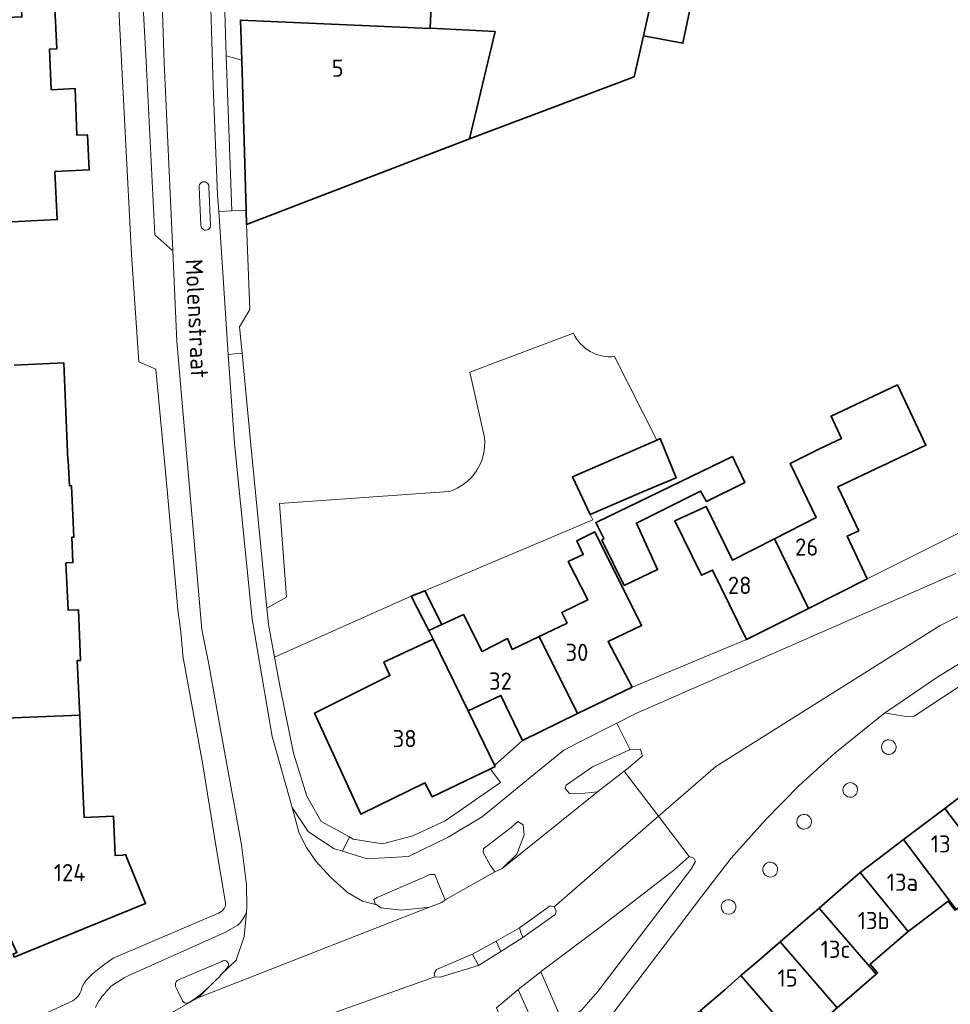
# Model space of a CAD drawing. Header units: metres. Extents: x 245598 to 248629, y 478632 to 481821.
# Tile 108 of 122: x 247732 to 247829, y 480069 to 480172. Entities that reach past the tile are written whole.
import ezdxf
from ezdxf.enums import TextEntityAlignment as Align

# ---------------------------------------------------------------- set-up
doc = ezdxf.new("R2010")
doc.units = ezdxf.units.M
for name, color, linetype, lineweight in [('B-XX-GR-GROENVOORZIENING-GV', 80, 'Continuous', 18), ('B-XX-OG-BEBOUWING-GV', 7, 'Continuous', 35), ('B-XX-OG-BEBOUWING-T18', 10, 'Continuous', 18), ('B-XX-OG-TERREIN_ERF-GV', 7, 'Continuous', 18), ('B-XX-OG-TOPOGRAFIE-T18', 10, 'Continuous', 18), ('B-XX-VH-VERHARDING_GESLOTEN-GV', 252, 'Continuous', 18), ('B-XX-VH-VERHARDING_OPEN-GV', 252, 'Continuous', 18)]:
    doc.layers.add(name, color=color, linetype=linetype, lineweight=lineweight)
doc.styles.add('NLCS-ISO-M-T18', font='NLCS-ISO.ttf', dxfattribs={"height": 1.8})

msp = doc.modelspace()

# ---------------------------------------------------------------- linework, layer by layer
at = {"layer": 'B-XX-GR-GROENVOORZIENING-GV'}
for points in [[(247823.26, 480096.453, 1.0601574), (247821.934, 480095.702)], [(247822.006, 480095.602, 0.8800996), (247823.26, 480096.453)], [(247819.259, 480091.918, 1.089778), (247817.897, 480091.245)], [(247818.05, 480091.076, 0.8093277), (247819.259, 480091.918)], [(247814.33, 480088.789, 1.044058), (247813.166, 480087.782)], [(247813.22, 480087.74, 0.9166162), (247814.33, 480088.789)], [(247810.933, 480083.515, 1.3180871), (247809.642, 480082.779)], [(247809.732, 480082.71, 0.7341399), (247810.933, 480083.515)], [(247806.479, 480079.821, 1.1249672), (247805.294, 480078.886)], [(247805.354, 480078.816, 0.8414502), (247806.479, 480079.821)]]:
    msp.add_lwpolyline(points, format="xyb", dxfattribs=at)
for points in [[(247796.833, 480095.189), (247796.82, 480095.235), (247796.633, 480095.878), (247795.558, 480095.826), (247795.478, 480095.822), (247791.611, 480094.033), (247788.856, 480092.144), (247788.778, 480091.8), (247789.233, 480091.278), (247790.233, 480091.222), (247792.141, 480091.445), (247794.92, 480093.592), (247795.333, 480093.911)], [(247788.911, 480067.578), (247790.478, 480068.633), (247792.178, 480070.589), (247801.889, 480083.322), (247802.378, 480084.167), (247802.2, 480084.5), (247801.722, 480084.685), (247800.104, 480083.276), (247792.409, 480077.294), (247786.294, 480072.713), (247786.226, 480072.659), (247788.422, 480067.589)]]:
    msp.add_lwpolyline(points, close=True, dxfattribs=at)
for points in [[(247821.934, 480095.702), (247822.006, 480095.602)], [(247817.897, 480091.245), (247818.05, 480091.076)], [(247813.166, 480087.782), (247813.22, 480087.74)], [(247809.642, 480082.779), (247809.732, 480082.71)], [(247805.294, 480078.886), (247805.354, 480078.816)]]:
    msp.add_lwpolyline(points, dxfattribs=at)
at = {"layer": 'B-XX-OG-BEBOUWING-GV'}
for points in [[(247796.937, 480170.369), (247797.914, 480174.786), (247798.393, 480174.689), (247802.821, 480194.92), (247802.117, 480195.059), (247799.614, 480182.594), (247792.19, 480184.085), (247792.954, 480187.961), (247788.906, 480188.831), (247789.796, 480193.26), (247790.683, 480193.082), (247791.502, 480197.161), (247795.886, 480196.293), (247797.764, 480204.508), (247790.939, 480205.938), (247789.147, 480198.551), (247787.395, 480198.925), (247786.423, 480194.137), (247782.457, 480175.577), (247774.881, 480175.92), (247774.667, 480171.186), (247781.44, 480170.818), (247778.788, 480159.633), (247795.992, 480166.095)], [(247801.547, 480174.052), (247798.393, 480174.689), (247797.914, 480174.786), (247796.937, 480170.369), (247801.061, 480169.601), (247801.952, 480173.93)], [(247754.97, 480167.819), (247755.439, 480152.156), (247755.483, 480150.673), (247778.788, 480159.633), (247781.44, 480170.818), (247774.667, 480171.186), (247774.664, 480171.124), (247754.844, 480172.021)], [(247810.622, 480117.847), (247814.175, 480110.59), (247820.329, 480113.679), (247818.232, 480118.137), (247819.43, 480118.7), (247817.265, 480123.302), (247826.45, 480127.623), (247823.484, 480133.927), (247816.55, 480130.665), (247817.643, 480128.341), (247815.392, 480127.282), (247812.286, 480125.736), (247815.001, 480120.089)], [(247795.3, 480126.822), (247789.522, 480124.322), (247791.378, 480120.389), (247797.033, 480122.822), (247800.37, 480124.232), (247798.706, 480128.329), (247798.327, 480128.161)], [(247792.611, 480117.733), (247794.933, 480113), (247798.422, 480114.644), (247796.211, 480119.5), (247802.9, 480122.844), (247803.522, 480121.767), (247807.522, 480123.733), (247806.233, 480126.467), (247792.129, 480119.628), (247791.956, 480119.544), (247792.822, 480117.9)], [(247814.175, 480110.59), (247810.622, 480117.847), (247806.256, 480115.611), (247803.502, 480121.227), (247800.224, 480119.739), (247803.005, 480114.048), (247804.163, 480114.595), (247807.706, 480107.343)], [(247786.034, 480107.657), (247790.061, 480099.603), (247795.761, 480102.383), (247793.253, 480107.148), (247796.747, 480108.803), (247791.854, 480118.584), (247789.985, 480117.646), (247790.656, 480116.204), (247789.084, 480115.496), (247791.136, 480111.486), (247788.418, 480110.177), (247788.968, 480109.054)], [(247774.53, 480108.296), (247775.873, 480108.911), (247774.111, 480112.411), (247772.678, 480111.878)], [(247778.625, 480099.888), (247782.057, 480101.502), (247784.323, 480096.805), (247790.061, 480099.603), (247786.034, 480107.657), (247783.212, 480106.313), (247782.751, 480107.443), (247780.097, 480106.089), (247778.133, 480109.945), (247775.873, 480108.911), (247774.53, 480108.296), (247774.977, 480107.379)], [(247778.625, 480099.888), (247774.977, 480107.379), (247769.825, 480104.982), (247770.465, 480103.58), (247762.578, 480099.668), (247767.422, 480089.091), (247774.122, 480092.37), (247774.875, 480090.905), (247780.951, 480093.845), (247781.45, 480094.087), (247781.387, 480094.217)], [(247721.471, 480098.787), (247721.823, 480090.959), (247721.782, 480088.306), (247719.384, 480088.199), (247719.612, 480083.134), (247721.649, 480083.225), (247721.775, 480080.428), (247728.734, 480080.515), (247731.482, 480074.647), (247731.093, 480074.489), (247731.213, 480074.192), (247744.925, 480079.763), (247742.843, 480084.887), (247742.533, 480084.813), (247741.751, 480084.777), (247741.565, 480088.913), (247738.511, 480088.761), (247738.366, 480091.759), (247738.047, 480099.461)], [(247828.42, 480089.716), (247833.931, 480082.445), (247838.236, 480085.72), (247832.712, 480092.975), (247830.932, 480091.623)], [(247824.119, 480086.452), (247829.62, 480079.167), (247833.931, 480082.445), (247828.42, 480089.716), (247825.909, 480087.81)], [(247829.62, 480079.167), (247824.119, 480086.452), (247822.329, 480085.093), (247819.597, 480083.019), (247824.593, 480076.852), (247828.766, 480080.026), (247829.493, 480079.07)], [(247824.593, 480076.852), (247819.597, 480083.019), (247817.001, 480080.775), (247815.3, 480079.305), (247821.257, 480072.397), (247821.41, 480072.528), (247820.623, 480073.441)], [(247821.257, 480072.397), (247815.3, 480079.305), (247813.6, 480077.835), (247811.22, 480075.777), (247817.183, 480068.877)], [(247807.135, 480072.246), (247813.102, 480065.342), (247817.183, 480068.877), (247811.22, 480075.777), (247808.843, 480073.722)], [(247807.135, 480072.246), (247805.438, 480070.779), (247802.921, 480068.603), (247805.514, 480065.604), (247805.652, 480065.444), (247808.329, 480062.346), (247808.892, 480061.695), (247813.102, 480065.342)]]:
    msp.add_lwpolyline(points, close=True, dxfattribs=at)
for points in [[(247730.243, 480150.923), (247735.697, 480151.181), (247735.459, 480156.206), (247739.045, 480156.376), (247738.873, 480160.021), (247737.764, 480160.006), (247737.566, 480164.862), (247735.068, 480164.75), (247734.882, 480168.969), (247735.653, 480169.003), (247735.466, 480173.279), (247731.979, 480173.132), (247732.012, 480172.343), (247722.751, 480171.941)], [(247721.471, 480098.787), (247738.047, 480099.461), (247737.792, 480105.152), (247738.142, 480105.168), (247737.905, 480110.443), (247736.827, 480110.394), (247736.605, 480115.339), (247737.334, 480115.372), (247737.215, 480118.019), (247737.425, 480118.029), (247737.184, 480123.403), (247736.974, 480123.394), (247736.856, 480126.031), (247736.824, 480126.03), (247736.38, 480136.247), (247731.216, 480136.003)]]:
    msp.add_lwpolyline(points, dxfattribs=at)
at = {"layer": 'B-XX-OG-TERREIN_ERF-GV'}
for points in [[(247565.649, 480248.745), (247565.732, 480248.046), (247565.812, 480247.372), (247565.815, 480247.347), (247573.502, 480246.879), (247573.597, 480246.873), (247577.317, 480246.647), (247578.27, 480245.675), (247611.529, 480211.749), (247613.604, 480209.633), (247645.145, 480177.716), (247643.555, 480175.6), (247669.049, 480142.645), (247676.058, 480132.927), (247684.889, 480121.106), (247690.195, 480113.802), (247694.742, 480107.382), (247709.78, 480085.391), (247713.978, 480079.221), (247717.271, 480074.187), (247720.306, 480069.548), (247724.47, 480063.736), (247737.318, 480069.632)], [(247748.301, 480110.474), (247747.178, 480122.988), (247745.993, 480135.563), (247744.213, 480136.336), (247743.472, 480147.554), (247742.186, 480172.465), (247742.047, 480179.606), (247742.047, 480186.575), (247741.45, 480217.538)], [(247753.156, 480175.256), (247753.356, 480168.278), (247754.97, 480167.819), (247754.844, 480172.021), (247774.664, 480171.124), (247774.667, 480171.186), (247774.881, 480175.92)], [(247801.952, 480173.93), (247801.061, 480169.601), (247796.937, 480170.369), (247795.992, 480166.095), (247778.788, 480159.633), (247755.483, 480150.673), (247755.822, 480141.811), (247754.756, 480139.978), (247755.012, 480137.253), (247755.911, 480127.678), (247757.608, 480110.609), (247759.651, 480111.769), (247758.912, 480121.536), (247776.624, 480122.792)], [(247722.751, 480171.941), (247732.012, 480172.343), (247731.979, 480173.132), (247735.466, 480173.279), (247735.653, 480169.003), (247734.882, 480168.969), (247735.068, 480164.75), (247737.566, 480164.862), (247737.764, 480160.006), (247738.873, 480160.021), (247739.045, 480156.376), (247735.459, 480156.206), (247735.697, 480151.181), (247730.243, 480150.923)], [(247780.329, 480128.425), (247778.801, 480135.244), (247789.634, 480139.322)], [(247731.216, 480136.003), (247736.38, 480136.247), (247736.824, 480126.03), (247736.856, 480126.031), (247736.974, 480123.394), (247737.184, 480123.403), (247737.425, 480118.029), (247737.215, 480118.019), (247737.334, 480115.372), (247736.605, 480115.339), (247736.827, 480110.394), (247737.905, 480110.443), (247738.142, 480105.168), (247737.792, 480105.152), (247738.047, 480099.461), (247738.366, 480091.759), (247738.511, 480088.761), (247741.565, 480088.913), (247741.751, 480084.777), (247742.533, 480084.813), (247742.843, 480084.887), (247744.925, 480079.763), (247731.213, 480074.192)], [(247793.927, 480136.883), (247798.327, 480128.161), (247798.706, 480128.329), (247800.37, 480124.232), (247797.033, 480122.822), (247791.378, 480120.389), (247791.64, 480119.84), (247774.111, 480112.411), (247775.873, 480108.911), (247778.133, 480109.945), (247780.097, 480106.089), (247782.751, 480107.443), (247783.212, 480106.313), (247786.034, 480107.657), (247788.968, 480109.054), (247788.418, 480110.177), (247791.136, 480111.486), (247789.084, 480115.496), (247790.656, 480116.204), (247789.985, 480117.646), (247791.854, 480118.584), (247796.747, 480108.803), (247793.253, 480107.148), (247795.761, 480102.383), (247807.706, 480107.343), (247804.163, 480114.595), (247803.005, 480114.048), (247800.224, 480119.739), (247803.502, 480121.227), (247806.256, 480115.611), (247810.622, 480117.847), (247815.001, 480120.089), (247812.286, 480125.736), (247815.392, 480127.282), (247817.643, 480128.341), (247816.55, 480130.665), (247823.484, 480133.927), (247826.45, 480127.623), (247817.265, 480123.302), (247819.43, 480118.7), (247818.232, 480118.137), (247820.329, 480113.679), (247848.64, 480127.84)], [(247753.255, 480080.051), (247752.307, 480085.635), (247750.874, 480094.479), (247748.835, 480105.655)], [(247829.493, 480079.07), (247828.766, 480080.026), (247824.593, 480076.852), (247820.623, 480073.441), (247821.41, 480072.528), (247821.257, 480072.397), (247817.183, 480068.877), (247813.102, 480065.342), (247808.892, 480061.695), (247808.329, 480062.346), (247805.652, 480065.444), (247805.514, 480065.604), (247802.435, 480062.934), (247810.98, 480057.237), (247812.909, 480060.152), (247817.884, 480056.861), (247815.97, 480053.941), (247820.375, 480051.027), (247822.238, 480053.858), (247824.167, 480056.213), (247828.104, 480060.767), (247831.099, 480064.07)], [(247738.265, 480071), (247738.522, 480071.447), (247738.814, 480071.88), (247739.393, 480072.435), (247740.443, 480073.285), (247741.544, 480074.076), (247752.544, 480078.783)]]:
    msp.add_lwpolyline(points, dxfattribs=at)
for points in [[(247789.634, 480139.322, 0.3186136), (247793.927, 480136.883)], [(247776.624, 480122.792, 0.3594086), (247780.329, 480128.425)], [(247748.835, 480105.655, 0.0177431), (247748.301, 480110.474)], [(247752.544, 480078.783, 0.4067148), (247753.255, 480080.051)], [(247737.318, 480069.632, 0.2375425), (247738.265, 480071)]]:
    msp.add_lwpolyline(points, format="xyb", dxfattribs=at)
for points in [[(247792.129, 480119.628), (247806.233, 480126.467), (247807.522, 480123.733), (247803.522, 480121.767), (247802.9, 480122.844), (247796.211, 480119.5), (247798.422, 480114.644), (247794.933, 480113), (247792.611, 480117.733), (247792.822, 480117.9), (247791.956, 480119.544)], [(247774.53, 480108.296), (247772.678, 480111.878), (247758.413, 480105.493), (247759, 480102.344), (247760.378, 480095.489), (247761.778, 480091), (247763.278, 480088.344), (247766.226, 480086.728), (247766.622, 480086.511), (247769.678, 480086.022), (247772.856, 480086.833), (247776.222, 480088.4), (247782, 480092.4), (247781.011, 480093.767), (247780.951, 480093.845), (247774.875, 480090.905), (247774.122, 480092.37), (247767.422, 480089.091), (247762.578, 480099.668), (247770.465, 480103.58), (247769.825, 480104.982), (247774.977, 480107.379)], [(247778.625, 480099.888), (247781.387, 480094.217), (247781.467, 480094.267), (247784.323, 480096.805), (247782.057, 480101.502)]]:
    msp.add_lwpolyline(points, close=True, dxfattribs=at)
at = {"layer": 'B-XX-VH-VERHARDING_GESLOTEN-GV'}
for points in [[(247753.555, 480137.107), (247753.367, 480139.767), (247752.567, 480152.024), (247752.456, 480153.722), (247752, 480165.167), (247751.6, 480177.922), (247751.3, 480192.089), (247751.078, 480203.878), (247751.167, 480214.022), (247751.184, 480215.999), (247751.235, 480221.797), (247740.614, 480224.102)], [(247746.571, 480176.984), (247746.863, 480167.54), (247747.772, 480147.928), (247748.211, 480138.467), (247750.811, 480108.389), (247751.056, 480107.178), (247751.522, 480104.767), (247752.556, 480099.1), (247754.956, 480085.911), (247755.478, 480081.733), (247755.511, 480079.422), (247755.46, 480078.861), (247755.233, 480076.344), (247754.378, 480073.878), (247752.877, 480072.385), (247752.603, 480072.09), (247752.285, 480071.761), (247751.785, 480071.275), (247751.453, 480070.972), (247750.478, 480069.999), (247750.4, 480069.922), (247774.489, 480079.378), (247774.324, 480079.36), (247771.633, 480079.067), (247769.522, 480079.322), (247769.089, 480079.633), (247767.578, 480080.033), (247766.025, 480080.915), (247764.267, 480082.511), (247762.728, 480084.19), (247761.728, 480085.633), (247760.978, 480087.134), (247760.256, 480089.8), (247758.156, 480097.222), (247756.078, 480109.478), (247754.211, 480127.811), (247753.555, 480137.107)], [(247750.702, 480150.593), (247750.525, 480154.587)], [(247751.548, 480154.632), (247751.725, 480150.638)], [(247893.273, 480141.564), (247827.942, 480108.823), (247804.493, 480094.068), (247798.506, 480088.895), (247801.722, 480084.685), (247802.2, 480084.5), (247802.378, 480084.167), (247801.889, 480083.322), (247792.178, 480070.589), (247790.478, 480068.633)], [(247829.58, 480114.248), (247796.151, 480099.616), (247794.158, 480098.614), (247795.558, 480095.826), (247796.633, 480095.878), (247796.82, 480095.235), (247796.833, 480095.189), (247795.333, 480093.911), (247794.92, 480093.592), (247798.506, 480088.895), (247804.493, 480094.068), (247827.942, 480108.823), (247893.273, 480141.564)], [(247789.634, 480139.322), (247778.801, 480135.244), (247780.329, 480128.425)], [(247772.678, 480111.878), (247774.111, 480112.411), (247791.64, 480119.84), (247791.378, 480120.389), (247789.522, 480124.322), (247795.3, 480126.822), (247798.327, 480128.161), (247793.927, 480136.883)], [(247776.624, 480122.792), (247758.912, 480121.536), (247759.651, 480111.769), (247757.608, 480110.609), (247757.778, 480108.9), (247758.413, 480105.493), (247772.678, 480111.878)], [(247793.942, 480068.58), (247803.034, 480080.546), (247806.118, 480084.504), (247809.696, 480088.506), (247813.222, 480092.094), (247816.951, 480095.462), (247822.179, 480099.676), (247822.426, 480099.875), (247827.684, 480103.458), (247833.449, 480106.973)], [(247753.27, 480064.326), (247775.167, 480072.122), (247775.078, 480072.467), (247775.322, 480072.878), (247779.1, 480074.489), (247781.546, 480075.857), (247783.989, 480077.222), (247787.211, 480079.533), (247787.622, 480079.422), (247798.506, 480088.895), (247794.92, 480093.592), (247792.141, 480091.445), (247792.111, 480091.422), (247782.178, 480083.444), (247781.422, 480083.089), (247776.233, 480080.167), (247775.878, 480079.878), (247774.489, 480079.378), (247750.4, 480069.922), (247744.482, 480066.567)], [(247781.606, 480068.887), (247783.849, 480070.786), (247786.226, 480072.659), (247786.294, 480072.713), (247792.409, 480077.294), (247800.104, 480083.276), (247801.722, 480084.685), (247798.506, 480088.895), (247787.622, 480079.422), (247787.811, 480078.978), (247787.711, 480078.622), (247784.333, 480076.222), (247782.038, 480074.774), (247779.7, 480073.3), (247775.711, 480072.089), (247775.167, 480072.122), (247753.27, 480064.326)], [(247783.627, 480061.172), (247784.249, 480058.105), (247786.533, 480059.233), (247786.367, 480059.844), (247786.633, 480062.089), (247788.567, 480064.233), (247789.472, 480064.858), (247789.944, 480065.145), (247788.911, 480067.578), (247786.177, 480065.554), (247783.849, 480070.786), (247781.606, 480068.887), (247783.533, 480064.533), (247783.522, 480064.122), (247782.978, 480063.767), (247777.292, 480060.776)]]:
    msp.add_lwpolyline(points, dxfattribs=at)
for points in [[(247750.525, 480154.587, -1.0334385), (247751.548, 480154.632)], [(247751.725, 480150.638, -1.031395), (247750.702, 480150.593)], [(247793.927, 480136.883, -0.3186136), (247789.634, 480139.322)], [(247780.329, 480128.425, -0.3594086), (247776.624, 480122.792)]]:
    msp.add_lwpolyline(points, format="xyb", dxfattribs=at)
at = {"layer": 'B-XX-VH-VERHARDING_OPEN-GV'}
for points in [[(247741.45, 480217.538), (247742.047, 480186.575), (247742.047, 480179.606), (247742.186, 480172.465), (247743.472, 480147.554), (247744.213, 480136.336), (247745.993, 480135.563), (247747.178, 480122.988), (247748.301, 480110.474)], [(247746.863, 480167.54), (247746.571, 480176.984)], [(247755.46, 480078.861), (247755.511, 480079.422), (247755.478, 480081.733), (247754.956, 480085.911), (247752.556, 480099.1), (247751.522, 480104.767), (247751.056, 480107.178), (247750.811, 480108.389), (247748.211, 480138.467), (247747.772, 480147.928), (247745.907, 480149.595), (247745.022, 480167), (247744.65, 480174.081)], [(247744.65, 480174.081), (247745.022, 480167), (247745.907, 480149.595), (247747.772, 480147.928), (247746.863, 480167.54)], [(247750.525, 480154.587), (247750.702, 480150.593)], [(247751.725, 480150.638), (247751.548, 480154.632)], [(247848.64, 480127.84), (247820.329, 480113.679), (247814.175, 480110.59), (247807.706, 480107.343), (247795.761, 480102.383), (247790.061, 480099.603), (247784.323, 480096.805), (247781.467, 480094.267), (247781.387, 480094.217), (247781.45, 480094.087), (247780.951, 480093.845), (247781.011, 480093.767), (247782, 480092.4), (247776.222, 480088.4), (247772.856, 480086.833), (247769.678, 480086.022), (247766.622, 480086.511), (247766.226, 480086.728), (247765.512, 480085.238), (247765.507, 480085.228), (247768.078, 480084.444), (247772.4, 480084.678), (247776.556, 480086.722), (247780.111, 480088.822), (247785.878, 480093.567), (247788.622, 480095.8), (247790.296, 480096.673), (247794.158, 480098.614), (247796.151, 480099.616), (247829.58, 480114.248)], [(247845.256, 480112.821), (247838.159, 480109.374), (247833.449, 480106.973), (247827.684, 480103.458), (247822.426, 480099.875), (247822.179, 480099.676), (247822.734, 480099.584), (247824.426, 480099.289), (247825.211, 480099.329), (247829.625, 480102.229), (247833.929, 480104.85), (247836.696, 480106.304), (247843.595, 480109.777), (247844.113, 480110.37), (247844.745, 480112.259)], [(247748.835, 480105.655), (247750.874, 480094.479), (247752.307, 480085.635), (247753.255, 480080.051)], [(247829.625, 480102.229), (247825.211, 480099.329), (247824.426, 480099.289), (247822.734, 480099.584), (247822.179, 480099.676), (247816.951, 480095.462), (247813.222, 480092.094), (247809.696, 480088.506), (247806.118, 480084.504), (247803.034, 480080.546), (247793.942, 480068.58), (247793.089, 480067.522), (247792.495, 480066.98), (247791.565, 480066.131), (247789.944, 480065.145), (247789.472, 480064.858), (247788.567, 480064.233), (247786.633, 480062.089), (247786.367, 480059.844), (247786.533, 480059.233), (247787.478, 480059.5), (247802.921, 480068.603), (247805.438, 480070.779)], [(247822.006, 480095.602), (247821.934, 480095.702)], [(247805.438, 480070.779), (247807.135, 480072.246), (247808.843, 480073.722), (247811.22, 480075.777), (247813.6, 480077.835), (247815.3, 480079.305), (247817.001, 480080.775), (247819.597, 480083.019), (247822.329, 480085.093), (247824.119, 480086.452), (247825.909, 480087.81), (247828.42, 480089.716), (247830.932, 480091.623)], [(247818.05, 480091.076), (247817.897, 480091.245)], [(247813.22, 480087.74), (247813.166, 480087.782)], [(247809.732, 480082.71), (247809.642, 480082.779)], [(247752.544, 480078.783), (247741.544, 480074.076), (247740.443, 480073.285), (247739.393, 480072.435), (247738.814, 480071.88), (247738.522, 480071.447), (247738.265, 480071)], [(247744.482, 480066.567), (247750.4, 480069.922), (247750.478, 480069.999), (247751.453, 480070.972), (247751.411, 480070.933), (247750.94, 480070.527), (247750.654, 480070.294), (247750.203, 480069.943), (247749.789, 480069.639), (247749.479, 480069.426), (247749.354, 480069.377), (247749.148, 480069.368), (247749.001, 480069.415), (247748.843, 480069.536), (247748.777, 480069.629), (247748.342, 480070.542), (247748.096, 480071.051), (247748.053, 480071.171), (247748.039, 480071.318), (247748.062, 480071.457), (247748.124, 480071.594), (247748.244, 480071.728), (247748.356, 480071.798), (247752.882, 480073.733), (247753.011, 480073.8), (247753.18, 480073.821), (247753.342, 480073.778), (247753.49, 480073.663), (247753.576, 480073.503), (247753.594, 480073.353), (247753.565, 480073.216), (247753.497, 480073.097), (247753.45, 480073.047), (247753.206, 480072.757), (247752.877, 480072.385), (247754.378, 480073.878), (247755.233, 480076.344), (247755.46, 480078.861)], [(247805.354, 480078.816), (247805.294, 480078.886)], [(247743.552, 480072.452), (247753.226, 480076.737), (247754.56, 480077.51)], [(247754.56, 480077.51), (247753.226, 480076.737), (247743.552, 480072.452)], [(247737.318, 480069.632), (247724.47, 480063.736), (247724.811, 480063.244), (247724.822, 480063.133), (247718.855, 480060.257), (247718.427, 480060.053), (247716.643, 480059.493), (247714.804, 480058.916)]]:
    msp.add_lwpolyline(points, dxfattribs=at)
for points in [[(247752.567, 480152.024), (247753.94, 480152.087), (247753.356, 480168.278), (247753.156, 480175.256), (247752.833, 480186.078), (247752.478, 480207.233), (247752.378, 480211.656), (247752.889, 480213.611), (247754.622, 480215.589), (247756.556, 480216.6), (247758.689, 480216.622), (247752.678, 480217.59), (247752.313, 480217.275), (247751.601, 480216.524), (247751.184, 480215.999), (247751.167, 480214.022), (247751.078, 480203.878), (247751.3, 480192.089), (247751.6, 480177.922), (247752, 480165.167), (247752.456, 480153.722)], [(247755.439, 480152.156), (247754.97, 480167.819), (247753.356, 480168.278), (247753.94, 480152.087)], [(247755.439, 480152.156), (247753.94, 480152.087), (247752.567, 480152.024), (247753.367, 480139.767), (247753.555, 480137.107), (247755.012, 480137.253), (247754.756, 480139.978), (247755.822, 480141.811), (247755.483, 480150.673)], [(247755.012, 480137.253), (247753.555, 480137.107), (247754.211, 480127.811), (247756.078, 480109.478), (247758.156, 480097.222), (247760.256, 480089.8), (247761.933, 480087.289), (247764.578, 480085.511), (247765.507, 480085.228), (247765.512, 480085.238), (247766.226, 480086.728), (247763.278, 480088.344), (247761.778, 480091), (247760.378, 480095.489), (247759, 480102.344), (247758.413, 480105.493), (247757.778, 480108.9), (247757.608, 480110.609), (247755.911, 480127.678)], [(247792.141, 480091.445), (247790.233, 480091.222), (247789.233, 480091.278), (247788.778, 480091.8), (247788.856, 480092.144), (247791.611, 480094.033), (247795.478, 480095.822), (247795.558, 480095.826), (247794.158, 480098.614), (247790.296, 480096.673), (247788.622, 480095.8), (247785.878, 480093.567), (247780.111, 480088.822), (247776.556, 480086.722), (247772.4, 480084.678), (247768.078, 480084.444), (247765.507, 480085.228), (247764.578, 480085.511), (247761.933, 480087.289), (247760.256, 480089.8), (247760.978, 480087.134), (247761.728, 480085.633), (247762.728, 480084.19), (247764.267, 480082.511), (247766.025, 480080.915), (247767.578, 480080.033), (247769.089, 480079.633), (247768.933, 480079.744), (247768.789, 480080.189), (247769.111, 480080.422), (247774.678, 480082.822), (247775.167, 480082.8), (247775.678, 480081.478), (247776.233, 480080.167), (247781.422, 480083.089), (247780.922, 480083.778), (247780.2, 480085.089), (247780.222, 480085.478), (247780.333, 480085.589), (247781.478, 480086.467), (247783.122, 480087.7), (247783.822, 480088.344), (247784.367, 480087.978), (247784.467, 480086.933), (247783.7, 480084.922), (247782.178, 480083.444), (247792.111, 480091.422)], [(247782.178, 480083.444), (247783.7, 480084.922), (247784.467, 480086.933), (247784.367, 480087.978), (247783.822, 480088.344), (247783.122, 480087.7), (247781.478, 480086.467), (247780.333, 480085.589), (247780.222, 480085.478), (247780.2, 480085.089), (247780.922, 480083.778), (247781.422, 480083.089)], [(247774.489, 480079.378), (247775.878, 480079.878), (247776.233, 480080.167), (247775.678, 480081.478), (247775.167, 480082.8), (247774.678, 480082.822), (247769.111, 480080.422), (247768.789, 480080.189), (247768.933, 480079.744), (247769.089, 480079.633), (247769.522, 480079.322), (247771.633, 480079.067), (247774.324, 480079.36)], [(247784.15, 480076.754), (247784.333, 480076.222), (247787.711, 480078.622), (247787.811, 480078.978), (247787.622, 480079.422), (247787.211, 480079.533), (247783.989, 480077.222)], [(247783.989, 480077.222), (247781.546, 480075.857), (247782.038, 480074.774), (247784.333, 480076.222), (247784.15, 480076.754)], [(247782.038, 480074.774), (247781.546, 480075.857), (247779.1, 480074.489), (247779.396, 480073.902), (247779.7, 480073.3)], [(247779.396, 480073.902), (247779.1, 480074.489), (247775.322, 480072.878), (247775.078, 480072.467), (247775.167, 480072.122), (247775.711, 480072.089), (247779.7, 480073.3)], [(247752.877, 480072.385), (247753.206, 480072.757), (247753.45, 480073.047), (247753.497, 480073.097), (247753.565, 480073.216), (247753.594, 480073.353), (247753.576, 480073.503), (247753.49, 480073.663), (247753.342, 480073.778), (247753.18, 480073.821), (247753.011, 480073.8), (247752.882, 480073.733), (247748.356, 480071.798), (247748.244, 480071.728), (247748.124, 480071.594), (247748.062, 480071.457), (247748.039, 480071.318), (247748.053, 480071.171), (247748.096, 480071.051), (247748.342, 480070.542), (247748.777, 480069.629), (247748.843, 480069.536), (247749.001, 480069.415), (247749.148, 480069.368), (247749.354, 480069.377), (247749.479, 480069.426), (247749.789, 480069.639), (247750.203, 480069.943), (247750.654, 480070.294), (247750.94, 480070.527), (247751.411, 480070.933), (247751.453, 480070.972), (247751.785, 480071.275), (247752.285, 480071.761), (247752.603, 480072.09)], [(247786.177, 480065.554), (247788.911, 480067.578), (247788.422, 480067.589), (247786.226, 480072.659), (247783.849, 480070.786)]]:
    msp.add_lwpolyline(points, close=True, dxfattribs=at)
for points in [[(247751.548, 480154.632, 1.0334385), (247750.525, 480154.587)], [(247750.702, 480150.593, 1.031395), (247751.725, 480150.638)], [(247748.301, 480110.474, -0.0177431), (247748.835, 480105.655)], [(247821.934, 480095.702, -1.0601574), (247823.26, 480096.453)], [(247823.26, 480096.453, -0.8800996), (247822.006, 480095.602)], [(247817.897, 480091.245, -1.089778), (247819.259, 480091.918)], [(247819.259, 480091.918, -0.8093277), (247818.05, 480091.076)], [(247813.166, 480087.782, -1.044058), (247814.33, 480088.789)], [(247814.33, 480088.789, -0.9166162), (247813.22, 480087.74)], [(247809.642, 480082.779, -1.3180871), (247810.933, 480083.515)], [(247810.933, 480083.515, -0.7341399), (247809.732, 480082.71)], [(247753.255, 480080.051, -0.4067148), (247752.544, 480078.783)], [(247805.294, 480078.886, -1.1249672), (247806.479, 480079.821)], [(247806.479, 480079.821, -0.8414502), (247805.354, 480078.816)], [(247754.56, 480077.51, 0.1055868), (247755.46, 480078.861)], [(247755.46, 480078.861, -0.1055868), (247754.56, 480077.51)], [(247741.316, 480071.115, -0.0553631), (247743.552, 480072.452)], [(247743.552, 480072.452, 0.0553631), (247741.316, 480071.115)], [(247738.265, 480071, -0.2375425), (247737.318, 480069.632)], [(247739.685, 480068.937, -0.0821757), (247741.316, 480071.115)], [(247741.316, 480071.115, 0.0821757), (247739.685, 480068.937)]]:
    msp.add_lwpolyline(points, format="xyb", dxfattribs=at)

# ---------------------------------------------------------------- texts
at = {"layer": 'B-XX-OG-BEBOUWING-T18', "style": 'NLCS-ISO-M-T18'}
for s, p in [('5', (247765, 480167)), ('26', (247814, 480117)), ('28', (247807, 480113)), ('30', (247790, 480106)), ('32', (247782, 480103)), ('38', (247772, 480097)), ('13', (247828, 480086)), ('124', (247737, 480083)), ('13a', (247824, 480082)), ('13b', (247821, 480078)), ('13c', (247817, 480075)), ('15', (247812, 480072))]:
    msp.add_text(s, height=1.8, dxfattribs=at).set_placement(p, align=Align.MIDDLE_CENTER)
at = {"layer": 'B-XX-OG-TOPOGRAFIE-T18', "style": 'NLCS-ISO-M-T18'}
msp.add_text('Molenstraat', height=1.8, rotation=272.8, dxfattribs=at).set_placement((247750.288, 480140.86), align=Align.MIDDLE_CENTER)

doc.saveas('drawing.dxf')
